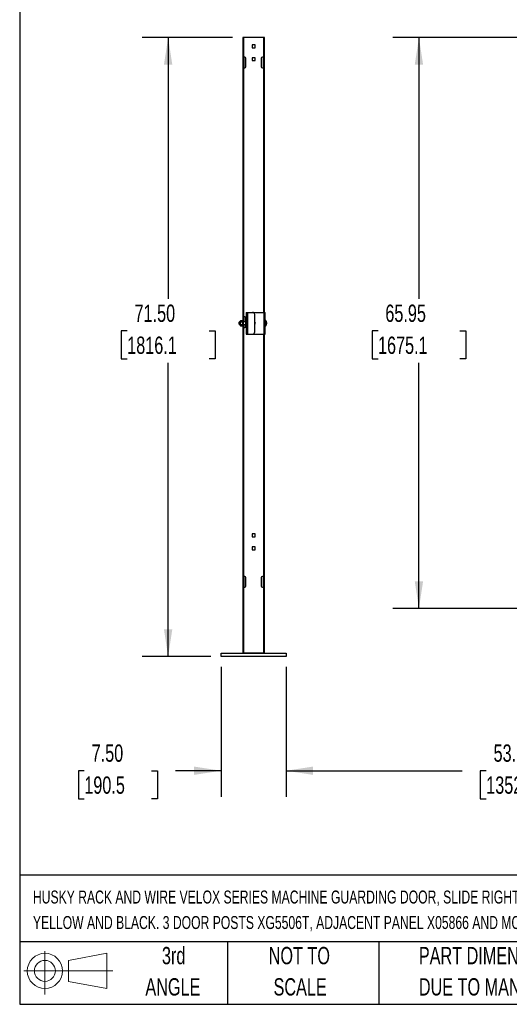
# Model space of a CAD drawing. Header units: inches. Extents: x 0.2 to 10.8, y 0.2 to 8.2.
# Tile 1 of 49: x 0.2 to 2.6, y 0.2 to 5. Entities that reach past the tile are written whole.
import ezdxf

# ---------------------------------------------------------------- set-up
doc = ezdxf.new("R2010")
doc.units = ezdxf.units.IN
doc.header["$MEASUREMENT"] = 0
doc.layers.add('DIMENSIONS', color=140, linetype='Continuous', lineweight=25)
doc.layers.add('TEXT', color=140, linetype='Continuous', lineweight=25)
doc.styles.add('SLDTEXTSTYLE0', font='TXT', dxfattribs={"width": 0.7})
doc.dimstyles.new('SLDDIMSTYLE0', dxfattribs={"dimtxt": 0.084961, "dimasz": 0.13, "dimexe": 0, "dimexo": 0.0625, "dimgap": 0.02124, "dimtad": 0, "dimtih": 1, "dimtoh": 1, "dimlfac": 24, "dimrnd": 1e-09, "dimzin": 4, "dimdsep": 46, "dimtxsty": 'SLDTEXTSTYLE0', "dimsah": 1, "dimcen": 0.09, "dimadec": 0, "dimazin": 1, "dimtfac": 1, "dimtofl": 0, "dimtmove": 0, "dimatfit": 3, "dimfxl": 0, "dimfrac": 2, "dimtolj": 1, "dimtzin": 12, "dimarcsym": 0})
doc.dimstyles.new('SLDDIMSTYLE1', dxfattribs={"dimtxt": 0.084961, "dimasz": 0.13, "dimexe": 0, "dimexo": 0.0625, "dimgap": 0.02124, "dimtad": 0, "dimtih": 1, "dimtoh": 1, "dimlfac": 24, "dimrnd": 1e-09, "dimzin": 12, "dimdsep": 46, "dimtxsty": 'SLDTEXTSTYLE0', "dimsah": 1, "dimcen": 0.09, "dimadec": 0, "dimazin": 3, "dimtfac": 1, "dimtofl": 0, "dimtmove": 0, "dimatfit": 3, "dimfxl": 0, "dimfrac": 2, "dimtolj": 1, "dimtzin": 12, "dimarcsym": 0})
doc.dimstyles.new('SLDDIMSTYLE2', dxfattribs={"dimtxt": 0.084961, "dimasz": 0.13, "dimexe": 0, "dimexo": 0.0625, "dimgap": 0.02124, "dimtad": 0, "dimtih": 1, "dimtoh": 1, "dimlfac": 24, "dimrnd": 1e-09, "dimzin": 4, "dimdsep": 46, "dimtxsty": 'SLDTEXTSTYLE0', "dimsah": 1, "dimcen": 0.09, "dimadec": 0, "dimazin": 1, "dimtfac": 1, "dimtmove": 0, "dimatfit": 0, "dimfxl": 0, "dimfrac": 2, "dimtolj": 1, "dimtzin": 12, "dimarcsym": 0})

# ---------------------------------------------------------------- blocks, each defined once
blk = doc.blocks.new('Block11')
at = {"color": 7, "linetype": 'Continuous', "lineweight": 18}
for p, q in [((0.1019, 0.2091), (0.1019, 0)), ((0.2157, 0.1641), (0.4006, 0.1981)), ((0.4006, 0.1981), (0.4006, 0.0288)), ((0.2157, 0.0628), (0.2157, 0.1641)), ((0, 0.1135), (0.4281, 0.1135)), ((0.2157, 0.0628), (0.4006, 0.0288))]:
    blk.add_line(p, q, dxfattribs=at)
for radius in [0.0846, 0.0506]:
    blk.add_circle((0.1019, 0.1135), radius, dxfattribs=at)
blk = doc.blocks.new('Block12')
at = {"color": 7, "linetype": 'Continuous'}
blk.add_blockref('Block11', (0, 0), dxfattribs=at)
blk = doc.blocks.new('_D')
at = {"layer": 'DIMENSIONS'}
for p, q in [((1.2729, 4.9034), (0.839, 4.9034)), ((0.964, 4.9034), (0.964, 3.6456)), ((0.7671, 3.4916), (0.7386, 3.4916)), ((0.7386, 3.4916), (0.7386, 3.3565)), ((1.1609, 3.4916), (1.1895, 3.4916)), ((1.1895, 3.4916), (1.1895, 3.3565)), ((0.7386, 3.3565), (0.7671, 3.3565)), ((0.964, 1.9242), (0.964, 3.3375)), ((1.1895, 3.3565), (1.1609, 3.3565)), ((1.1688, 1.9242), (0.839, 1.9242))]:
    blk.add_line(p, q, dxfattribs=at)
for points in [[(0.964, 4.9034), (0.944, 4.7734), (0.984, 4.7734)], [(0.964, 1.9242), (0.984, 2.0542), (0.944, 2.0542)]]:
    blk.add_solid(points, dxfattribs=at)
at = {"layer": 'DIMENSIONS', "char_height": 0.08333, "attachment_point": 1, "style": 'SLDTEXTSTYLE0'}
for s, insert in [('71.50', (0.8025, 3.618)), ('1816.1', (0.7671, 3.464))]:
    blk.add_mtext(s, dxfattribs=dict(at, insert=insert))
blk = doc.blocks.new('_D_1')
at = {"layer": 'DIMENSIONS'}
for p, q in [((2.654, 4.9034), (2.0454, 4.9034)), ((2.1704, 4.9034), (2.1704, 3.6456)), ((1.9735, 3.4916), (1.945, 3.4916)), ((1.945, 3.4916), (1.945, 3.3565)), ((2.3673, 3.4916), (2.3959, 3.4916)), ((2.3959, 3.4916), (2.3959, 3.3565)), ((1.945, 3.3565), (1.9735, 3.3565)), ((2.1704, 2.1556), (2.1704, 3.3375)), ((2.3959, 3.3565), (2.3673, 3.3565)), ((2.654, 2.1556), (2.0454, 2.1556))]:
    blk.add_line(p, q, dxfattribs=at)
for points in [[(2.1704, 4.9034), (2.1504, 4.7734), (2.1904, 4.7734)], [(2.1704, 2.1556), (2.1904, 2.2856), (2.1504, 2.2856)]]:
    blk.add_solid(points, dxfattribs=at)
at = {"layer": 'DIMENSIONS', "char_height": 0.08333, "attachment_point": 1, "style": 'SLDTEXTSTYLE0'}
for s, insert in [('65.95', (2.0088, 3.618)), ('1675.1', (1.9735, 3.464))]:
    blk.add_mtext(s, dxfattribs=dict(at, insert=insert))
blk = doc.blocks.new('_D_2')
at = {"layer": 'DIMENSIONS'}
for p, q in [((1.2188, 1.8742), (1.2188, 1.2493)), ((1.5313, 1.8742), (1.5313, 1.2493)), ((0.5607, 1.3743), (0.5322, 1.3743)), ((0.5322, 1.3743), (0.5322, 1.2393)), ((0.8839, 1.3743), (0.9124, 1.3743)), ((0.9124, 1.3743), (0.9124, 1.2393)), ((1.2188, 1.3743), (0.999, 1.3743)), ((1.5313, 1.3743), (1.7813, 1.3743)), ((0.5322, 1.2393), (0.5607, 1.2393)), ((0.9124, 1.2393), (0.8839, 1.2393))]:
    blk.add_line(p, q, dxfattribs=at)
for points in [[(1.2188, 1.3743), (1.0888, 1.3943), (1.0888, 1.3543)], [(1.5313, 1.3743), (1.6613, 1.3543), (1.6613, 1.3943)]]:
    blk.add_solid(points, dxfattribs=at)
at = {"layer": 'DIMENSIONS', "char_height": 0.08333, "attachment_point": 1, "style": 'SLDTEXTSTYLE0'}
for s, insert in [('7.50', (0.5961, 1.5007)), ('190.5', (0.5607, 1.3467))]:
    blk.add_mtext(s, dxfattribs=dict(at, insert=insert))
blk = doc.blocks.new('_D_3')
at = {"layer": 'DIMENSIONS'}
for p, q in [((1.5313, 1.8742), (1.5313, 1.2493)), ((3.75, 1.8742), (3.75, 1.2493)), ((1.5313, 1.3743), (2.3789, 1.3743)), ((2.494, 1.3743), (2.4655, 1.3743)), ((2.4655, 1.3743), (2.4655, 1.2393)), ((2.8879, 1.3743), (2.9164, 1.3743)), ((2.9164, 1.3743), (2.9164, 1.2393)), ((3.75, 1.3743), (3.003, 1.3743)), ((2.4655, 1.2393), (2.494, 1.2393)), ((2.9164, 1.2393), (2.8879, 1.2393))]:
    blk.add_line(p, q, dxfattribs=at)
for points in [[(1.5313, 1.3743), (1.6613, 1.3543), (1.6613, 1.3943)], [(3.75, 1.3743), (3.62, 1.3943), (3.62, 1.3543)]]:
    blk.add_solid(points, dxfattribs=at)
at = {"layer": 'DIMENSIONS', "char_height": 0.08333, "attachment_point": 1, "style": 'SLDTEXTSTYLE0'}
for s, insert in [('53.25', (2.5294, 1.5007)), ('1352.6', (2.494, 1.3467))]:
    blk.add_mtext(s, dxfattribs=dict(at, insert=insert))

msp = doc.modelspace()

# ---------------------------------------------------------------- linework, layer by layer
for p, q in [((1.32294, 4.90341), (1.32294, 1.93986)), ((1.32794, 4.90341), (1.32294, 4.90341)), ((1.32794, 4.80966), (1.32794, 4.90341)), ((1.42211, 4.90341), (1.32794, 4.90341)), ((1.42211, 4.90341), (1.42211, 4.80966)), ((1.42711, 4.90341), (1.42211, 4.90341)), ((1.42711, 3.58049), (1.42711, 4.90341)), ((1.38219, 4.8689), (1.36786, 4.8689)), ((1.36786, 4.8689), (1.36786, 4.85458)), ((1.36786, 4.85458), (1.38219, 4.85458)), ((1.38219, 4.85458), (1.38219, 4.8689)), ((1.32711, 4.75757), (1.32711, 4.80966)), ((1.32711, 4.80966), (1.32794, 4.80966)), ((1.33252, 4.80966), (1.32794, 4.80966)), ((1.32794, 4.80966), (1.32794, 4.75757)), ((1.33794, 4.76299), (1.33794, 4.80424)), ((1.38219, 4.8064), (1.36786, 4.8064)), ((1.36786, 4.8064), (1.36786, 4.79208)), ((1.36786, 4.79208), (1.38219, 4.79208)), ((1.38219, 4.79208), (1.38219, 4.8064)), ((1.41211, 4.80424), (1.41211, 4.76299)), ((1.42211, 4.80966), (1.41752, 4.80966)), ((1.42211, 4.80966), (1.42294, 4.80966)), ((1.42211, 4.75757), (1.42211, 4.80966)), ((1.42294, 4.80966), (1.42294, 4.75757)), ((1.32794, 4.75757), (1.32711, 4.75757)), ((1.32794, 3.55966), (1.32794, 4.75757)), ((1.32794, 4.75757), (1.33252, 4.75757)), ((1.41752, 4.75757), (1.42211, 4.75757)), ((1.42294, 4.75757), (1.42211, 4.75757)), ((1.42211, 4.75757), (1.42211, 3.58049)), ((1.32711, 3.50757), (1.32711, 3.55966)), ((1.32711, 3.55966), (1.32794, 3.55966)), ((1.33252, 3.55966), (1.32794, 3.55966)), ((1.32794, 3.55966), (1.32794, 3.53503)), ((1.33857, 3.58049), (1.33857, 3.47632)), ((1.33857, 3.58049), (1.34638, 3.58049)), ((1.34638, 3.58049), (1.34638, 3.47632)), ((1.34638, 3.58049), (1.36982, 3.58049)), ((1.36982, 3.58049), (1.4245, 3.58049)), ((1.38023, 3.48674), (1.38023, 3.57007)), ((1.4245, 3.58049), (1.4245, 3.47632)), ((1.4245, 3.58049), (1.43127, 3.58049)), ((1.43127, 3.47632), (1.43127, 3.58049)), ((1.30752, 3.53503), (1.30627, 3.53378)), ((1.30627, 3.52304), (1.30627, 3.53378)), ((1.30627, 3.52304), (1.30752, 3.52179)), ((1.31122, 3.53503), (1.30752, 3.53503)), ((1.30752, 3.53503), (1.30752, 3.52179)), ((1.30752, 3.52179), (1.31122, 3.52179)), ((1.31215, 3.54043), (1.31122, 3.53882)), ((1.31122, 3.53882), (1.31122, 3.53743)), ((1.31122, 3.53743), (1.31122, 3.52841)), ((1.31122, 3.52841), (1.31122, 3.51939)), ((1.31122, 3.51939), (1.31122, 3.51799)), ((1.31122, 3.51799), (1.31215, 3.51638)), ((1.32127, 3.54043), (1.31215, 3.54043)), ((1.31215, 3.53442), (1.32127, 3.53442)), ((1.31215, 3.52239), (1.32127, 3.52239)), ((1.31215, 3.51638), (1.32127, 3.51638)), ((1.32294, 3.54273), (1.32127, 3.54273)), ((1.32127, 3.54273), (1.32127, 3.51408)), ((1.32127, 3.51408), (1.32294, 3.51408)), ((1.33794, 3.53503), (1.32711, 3.53503)), ((1.32711, 3.52179), (1.33794, 3.52179)), ((1.32794, 3.50757), (1.32711, 3.50757)), ((1.32794, 3.52179), (1.32794, 3.50757)), ((1.32794, 2.30966), (1.32794, 3.50757)), ((1.32794, 3.50757), (1.33252, 3.50757)), ((1.33794, 3.51299), (1.33794, 3.55424)), ((1.3808, 3.52841), (1.38023, 3.52939)), ((1.38023, 3.52841), (1.3808, 3.52841)), ((1.38023, 3.52742), (1.3808, 3.52841)), ((1.43253, 3.51364), (1.43253, 3.54317)), ((1.33857, 3.47632), (1.34638, 3.47632)), ((1.34638, 3.47632), (1.36982, 3.47632)), ((1.36982, 3.47632), (1.4245, 3.47632)), ((1.42211, 3.47632), (1.42211, 2.30966)), ((1.4245, 3.47632), (1.43127, 3.47632)), ((1.42711, 1.93986), (1.42711, 3.47632)), ((1.38219, 2.51473), (1.36786, 2.51473)), ((1.36786, 2.51473), (1.36786, 2.50041)), ((1.38219, 2.50041), (1.38219, 2.51473)), ((1.36786, 2.50041), (1.38219, 2.50041)), ((1.38219, 2.45223), (1.36786, 2.45223)), ((1.36786, 2.45223), (1.36786, 2.43791)), ((1.36786, 2.43791), (1.38219, 2.43791)), ((1.38219, 2.43791), (1.38219, 2.45223)), ((1.32711, 2.25757), (1.32711, 2.30966)), ((1.32711, 2.30966), (1.32794, 2.30966)), ((1.33252, 2.30966), (1.32794, 2.30966)), ((1.32794, 2.30966), (1.32794, 2.25757)), ((1.33794, 2.26299), (1.33794, 2.30424)), ((1.41211, 2.30424), (1.41211, 2.26299)), ((1.42211, 2.30966), (1.41752, 2.30966)), ((1.42211, 2.30966), (1.42294, 2.30966)), ((1.42211, 2.25757), (1.42211, 2.30966)), ((1.42294, 2.30966), (1.42294, 2.25757)), ((1.32794, 2.25757), (1.32711, 2.25757)), ((1.32794, 1.93986), (1.32794, 2.25757)), ((1.32794, 2.25757), (1.33252, 2.25757)), ((1.41752, 2.25757), (1.42211, 2.25757)), ((1.42211, 2.25757), (1.42211, 1.93986)), ((1.42294, 2.25757), (1.42211, 2.25757)), ((1.21877, 1.93986), (1.53127, 1.93986)), ((1.21877, 1.92424), (1.21877, 1.93986)), ((1.53127, 1.92424), (1.21877, 1.92424)), ((1.42211, 1.93986), (1.32794, 1.93986)), ((1.53127, 1.93986), (1.53127, 1.92424))]:
    msp.add_line(p, q)
for centre, radius, start, end in [((1.33252, 4.80424), 0.00542, 0, 90), ((1.41752, 4.80424), 0.00542, 90, 180), ((1.33252, 4.76299), 0.00542, 270, 0), ((1.41752, 4.76299), 0.00542, 180, 270), ((1.33252, 3.55424), 0.00542, 0, 90), ((1.36982, 3.57007), 0.01042, 0, 90), ((1.33252, 3.51299), 0.00542, 270, 0), ((1.37919, 3.52841), 0.00521, 281.53696, 78.46304), ((1.43201, 3.54265), 0.000733, 44.76533, 180), ((1.43201, 3.51416), 0.000733, 180, 315.23467), ((1.41765, 3.52841), 0.02096, 315.23467, 44.76533), ((1.36982, 3.48674), 0.01042, 270, 360), ((1.33252, 2.30424), 0.00542, 0, 90), ((1.41752, 2.30424), 0.00542, 90, 180), ((1.33252, 2.26299), 0.00542, 270, 0), ((1.41752, 2.26299), 0.00542, 180, 270)]:
    msp.add_arc(centre, radius, start, end)
for points in [[(1.31215, 3.54043), (1.31159, 3.53945), (1.31122, 3.53845), (1.31122, 3.53743)], [(1.31122, 3.53743), (1.31122, 3.5364), (1.31159, 3.5354), (1.31215, 3.53442)], [(1.31215, 3.53442), (1.31159, 3.53246), (1.31122, 3.53046), (1.31122, 3.52841)], [(1.31122, 3.52841), (1.31122, 3.52635), (1.31159, 3.52436), (1.31215, 3.52239)], [(1.31215, 3.52239), (1.31159, 3.52141), (1.31122, 3.52041), (1.31122, 3.51939)], [(1.31122, 3.51939), (1.31122, 3.51836), (1.31159, 3.51736), (1.31215, 3.51638)]]:
    msp.add_open_spline(points, degree=3)
at = {"layer": 'TEXT'}
for p, q in [((0.25, 8.25), (0.25, 0.25)), ((10.75, 0.87111), (0.25, 0.87111)), ((10.75, 0.55), (0.25, 0.55)), ((1.25, 0.55), (1.25, 0.25)), ((1.97684, 0.55), (1.97684, 0.25)), ((0.25, 0.25), (10.75, 0.25))]:
    msp.add_line(p, q, dxfattribs=at)

# ---------------------------------------------------------------- block references
msp.add_blockref('Block12', (0.26921, 0.2974), dxfattribs=at)

# ---------------------------------------------------------------- texts
at = {"layer": 'TEXT', "style": 'SLDTEXTSTYLE0'}
for s, insert, char_height, attachment_point in [('HUSKY RACK AND WIRE VELOX SERIES MACHINE GUARDING DOOR, SLIDE RIGHT OPEN, 60 X 72 IN, 2 X 2IN GRID, CARBON STEEL,', (0.31361, 0.79762), 0.0625, 1), ('YELLOW AND BLACK. 3 DOOR POSTS XG5506T, ADJACENT PANEL X05866 AND MOUNTING HARDWARE INCLUDED.', (0.31361, 0.67492), 0.0625, 1), ('3rd', (0.99065, 0.52614), 0.083333, 2), ('NOT TO', (1.59511, 0.52614), 0.083333, 2), ('PART DIMENSIONS MAY DIFFER SLIGHTLY', (2.17005, 0.52614), 0.0833333, 1), ("DUE TO MANUFACTURER'S VARIANCES", (2.17005, 0.37566), 0.0833333, 1), ('ANGLE', (0.98681, 0.37566), 0.083333, 2), ('SCALE', (1.5989, 0.37566), 0.083333, 2)]:
    msp.add_mtext(s, dxfattribs=dict(at, insert=insert, char_height=char_height, attachment_point=attachment_point))

# ---------------------------------------------------------------- dimensions: what is measured, and where the dimension line sits
at = {"layer": 'DIMENSIONS'}
for base, p1, p2, angle, dimstyle, picture, middle in [((0.96404, 1.92424), (1.32294, 4.90341), (1.21877, 1.92424), 90, 'SLDDIMSTYLE0', '_D', (0.96404, 3.49156)), ((2.17041, 2.15561), (2.70401, 4.90341), (2.70401, 2.15561), 90, 'SLDDIMSTYLE1', '_D_1', (2.17041, 3.49156)), ((3.75002, 1.37431), (1.53127, 1.92424), (3.75002, 1.92424), 0, 'SLDDIMSTYLE1', '_D_3', (2.69095, 1.37431))]:
    dim = msp.add_linear_dim(base=base, p1=p1, p2=p2, angle=angle, dimstyle=dimstyle, dxfattribs=at)
    dim.commit()
    dim.dimension.update_dxf_attribs({"geometry": picture, "text_midpoint": middle, "dimtype": 160})
dim = msp.add_linear_dim(base=(1.21877, 1.37431), p1=(1.53127, 1.92424), p2=(1.21877, 1.92424), dimstyle='SLDDIMSTYLE2', dxfattribs=at)
dim.commit()
dim.dimension.update_dxf_attribs({"geometry": '_D_2', "text_midpoint": (0.72229, 1.37431), "dimtype": 160})

doc.saveas('drawing.dxf')
